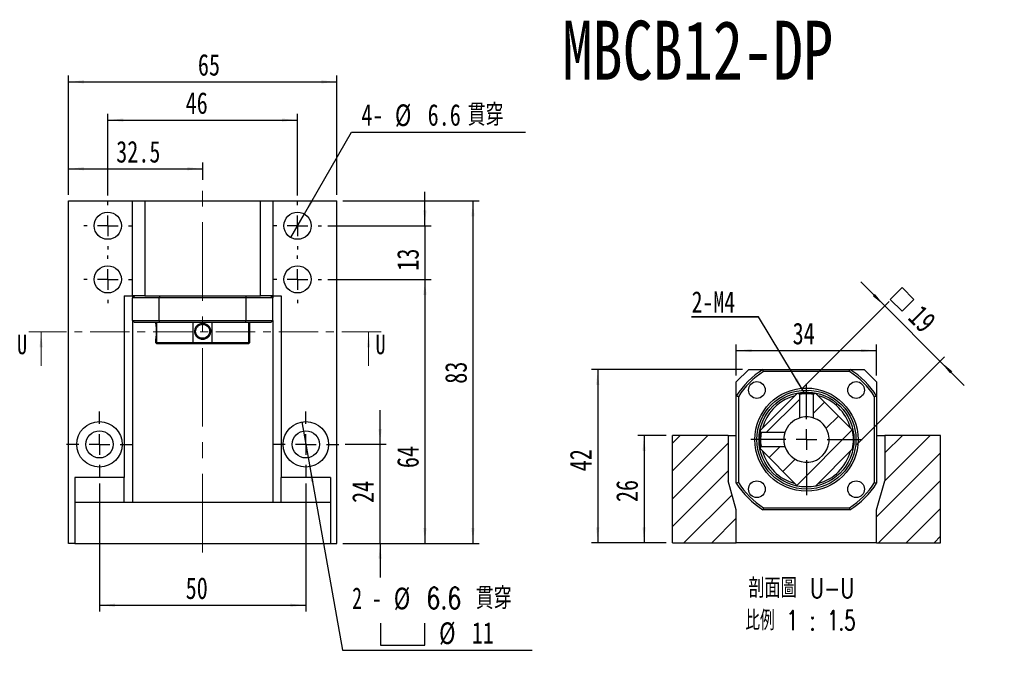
# Model space of a CAD drawing. Header units: millimetres. Extents: x 29 to 286, y 12 to 199.
# Tile 3 of 7: x 29 to 188, y 95 to 199. Entities that reach past the tile are written whole.
import ezdxf

# ---------------------------------------------------------------- set-up
doc = ezdxf.new("R2010")
doc.units = ezdxf.units.MM
doc.linetypes.add('CENTER', pattern=[10.16, 6.35, -1.27, 1.27, -1.27])
doc.linetypes.add('CENTERX2', pattern=[20.32, 12.7, -2.54, 2.54, -2.54])
doc.layers.add('FORMAT', color=7, linetype='Continuous')
doc.styles.add('SLDTEXTSTYLE0', font='TXT', dxfattribs={"width": 0.75})
doc.styles.add('SLDTEXTSTYLE2', font='TXT', dxfattribs={"width": 0.75, "bigfont": 'bigfont'})
doc.styles.add('SLDTEXTSTYLE4', font='TXT', dxfattribs={"width": 0.666667})
doc.styles.add('SLDTEXTSTYLE5', font='TXT', dxfattribs={"width": 0.675, "bigfont": 'bigfont'})
doc.dimstyles.new('SLDDIMSTYLE2', dxfattribs={"dimtxt": 3.5, "dimasz": 2.5, "dimexe": 0, "dimexo": 0.0625, "dimgap": 0.875, "dimtad": 1, "dimdec": 1, "dimlfac": 1.5, "dimrnd": 1e-09, "dimzin": 12, "dimdsep": 46, "dimtxsty": 'SLDTEXTSTYLE0', "dimsah": 1, "dimcen": 0.09, "dimadec": 0, "dimazin": 3, "dimtfac": 1, "dimtdec": 1, "dimtmove": 0, "dimatfit": 0, "dimfxl": 0, "dimfrac": 2, "dimtolj": 1, "dimtzin": 12, "dimarcsym": 0})
doc.dimstyles.new('SLDDIMSTYLE3', dxfattribs={"dimtxt": 3.5, "dimasz": 2.5, "dimexe": 0, "dimexo": 0.0625, "dimgap": 0.875, "dimtad": 1, "dimlfac": 1.5, "dimrnd": 1e-09, "dimzin": 12, "dimdsep": 46, "dimtxsty": 'SLDTEXTSTYLE0', "dimsah": 1, "dimcen": 0.09, "dimadec": 0, "dimazin": 3, "dimtfac": 1, "dimtofl": 0, "dimtmove": 0, "dimatfit": 3, "dimfxl": 0, "dimfrac": 2, "dimtolj": 1, "dimtzin": 12, "dimarcsym": 0})
doc.dimstyles.new('SLDDIMSTYLE4', dxfattribs={"dimtxt": 3.5, "dimasz": 2.5, "dimexe": 0, "dimexo": 0.0625, "dimgap": 0.875, "dimtad": 1, "dimlfac": 1.5, "dimrnd": 1e-09, "dimzin": 12, "dimdsep": 46, "dimtxsty": 'SLDTEXTSTYLE0', "dimsah": 1, "dimcen": 0.09, "dimadec": 0, "dimazin": 3, "dimtfac": 1, "dimtmove": 0, "dimatfit": 0, "dimfxl": 0, "dimfrac": 2, "dimtolj": 1, "dimtzin": 12, "dimarcsym": 0})
doc.dimstyles.new('SLDDIMSTYLE5', dxfattribs={"dimtxt": 3.5, "dimasz": 2.5, "dimexe": 0, "dimexo": 0.0625, "dimgap": 0.875, "dimtad": 0, "dimtih": 1, "dimtoh": 1, "dimdec": 1, "dimlfac": 1.5, "dimrnd": 1e-09, "dimzin": 12, "dimdsep": 46, "dimtxsty": 'SLDTEXTSTYLE0', "dimblk1": 'NONE', "dimsah": 1, "dimcen": 0, "dimadec": 0, "dimazin": 3, "dimtfac": 1, "dimtdec": 1, "dimtmove": 0, "dimatfit": 3, "dimldrblk": 'NONE', "dimfxl": 0, "dimfrac": 2, "dimtolj": 1, "dimtzin": 12, "dimarcsym": 0})

# ---------------------------------------------------------------- blocks, each defined once
blk = doc.blocks.new('_D')
at = {"layer": 'FORMAT', "color": 7}
for p, q in [((37.14, 170.33), (37.14, 175.53)), ((58.81, 172.72), (58.81, 175.53)), ((37.14, 174.53), (58.81, 174.53))]:
    blk.add_line(p, q, dxfattribs=at)
for points in [[(37.14, 174.53), (39.64, 174.28), (39.64, 174.78)], [(58.81, 174.53), (56.31, 174.78), (56.31, 174.28)]]:
    blk.add_solid(points, dxfattribs=at)
at = {"layer": 'FORMAT', "color": 7, "insert": (44.84, 179.04), "char_height": 3.5, "attachment_point": 1, "style": 'SLDTEXTSTYLE0'}
blk.add_mtext('32.5', dxfattribs=at)
blk = doc.blocks.new('_D_1')
at = {"layer": 'FORMAT', "color": 7}
for p, q in [((37.14, 170.33), (37.14, 189.58)), ((80.47, 170.33), (80.47, 189.58)), ((37.14, 188.58), (80.47, 188.58))]:
    blk.add_line(p, q, dxfattribs=at)
for points in [[(37.14, 188.58), (39.64, 188.33), (39.64, 188.83)], [(80.47, 188.58), (77.97, 188.83), (77.97, 188.33)]]:
    blk.add_solid(points, dxfattribs=at)
at = {"layer": 'FORMAT', "color": 7, "insert": (58.04, 193.09), "char_height": 3.5, "attachment_point": 1, "style": 'SLDTEXTSTYLE0'}
blk.add_mtext('65', dxfattribs=at)
blk = doc.blocks.new('_D_2')
at = {"layer": 'FORMAT', "color": 7}
for p, q in [((87.47, 130), (87.47, 135.5)), ((81.81, 130), (88.47, 130)), ((87.47, 114), (87.47, 130)), ((81.47, 114), (88.47, 114)), ((87.47, 114), (87.47, 108.5))]:
    blk.add_line(p, q, dxfattribs=at)
for points in [[(87.47, 130), (87.72, 132.5), (87.22, 132.5)], [(87.47, 114), (87.22, 111.5), (87.72, 111.5)]]:
    blk.add_solid(points, dxfattribs=at)
at = {"layer": 'FORMAT', "color": 7, "insert": (82.95, 120.53), "char_height": 3.5, "attachment_point": 1, "rotation": 90, "style": 'SLDTEXTSTYLE0'}
blk.add_mtext('24', dxfattribs=at)
blk = doc.blocks.new('_D_3')
at = {"layer": 'FORMAT', "color": 7}
for p, q in [((81.47, 169.33), (103.47, 169.33)), ((102.47, 169.33), (102.47, 114)), ((81.47, 114), (103.47, 114))]:
    blk.add_line(p, q, dxfattribs=at)
for points in [[(102.47, 169.33), (102.22, 166.83), (102.72, 166.83)], [(102.47, 114), (102.72, 116.5), (102.22, 116.5)]]:
    blk.add_solid(points, dxfattribs=at)
at = {"layer": 'FORMAT', "color": 7, "insert": (97.96, 139.79), "char_height": 3.5, "attachment_point": 1, "rotation": 90, "style": 'SLDTEXTSTYLE0'}
blk.add_mtext('83', dxfattribs=at)
blk = doc.blocks.new('SW_SYMBOL_HOLE_SPOT')
at = {"layer": 'FORMAT', "color": 0}
for p, q in [((0, 875), (0, 75)), ((1600, 75), (1600, 875)), ((0, 75), (1600, 75))]:
    blk.add_line(p, q, dxfattribs=at)
blk = doc.blocks.new('_D_4')
at = {"layer": 'FORMAT'}
for p, q in [((74.83, 133.61), (76.11, 126.39)), ((76.11, 126.39), (81.37, 96.72)), ((81.37, 96.72), (112.05, 96.72))]:
    blk.add_line(p, q, dxfattribs=at)
blk.add_solid([(76.11, 126.39), (76.3, 123.88), (76.8, 123.97)], dxfattribs=at)
at = {"layer": 'FORMAT', "xscale": 0.004470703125, "yscale": 0.004470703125, "zscale": 0.004470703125}
blk.add_blockref('SW_SYMBOL_HOLE_SPOT', (87.55, 97.2), dxfattribs=at)
at = {"layer": 'FORMAT', "char_height": 3.5, "attachment_point": 1}
for s, insert, style in [('2 -', (82.96, 106.89), 'SLDTEXTSTYLE4'), ('%%c', (89.68, 106.84), 'SLDTEXTSTYLE0'), ('6.6 \\M+18AD1\\M+190FA', (94.96, 106.89), 'SLDTEXTSTYLE2'), ('%%c', (97, 101.23), 'SLDTEXTSTYLE0'), ('11', (102.28, 101.28), 'SLDTEXTSTYLE0')]:
    blk.add_mtext(s, dxfattribs=dict(at, insert=insert, style=style))
blk = doc.blocks.new('_NONE')
blk = doc.blocks.new('_D_5')
at = {"layer": 'FORMAT', "color": 7}
for p, q in [((43.47, 170.2), (43.47, 183.4)), ((74.14, 170.2), (74.14, 183.4)), ((43.47, 182.4), (74.14, 182.4))]:
    blk.add_line(p, q, dxfattribs=at)
for points in [[(43.47, 182.4), (45.97, 182.15), (45.97, 182.65)], [(74.14, 182.4), (71.64, 182.65), (71.64, 182.15)]]:
    blk.add_solid(points, dxfattribs=at)
at = {"layer": 'FORMAT', "color": 7, "insert": (56.06, 186.91), "char_height": 3.5, "attachment_point": 1, "style": 'SLDTEXTSTYLE0'}
blk.add_mtext('46', dxfattribs=at)
blk = doc.blocks.new('_D_6')
at = {"layer": 'FORMAT', "color": 7}
for p, q in [((94.71, 165.33), (94.71, 170.83)), ((79.01, 165.33), (95.71, 165.33)), ((94.71, 165.33), (94.71, 156.66)), ((79.01, 156.66), (95.71, 156.66)), ((94.71, 156.66), (94.71, 151.16))]:
    blk.add_line(p, q, dxfattribs=at)
for points in [[(94.71, 165.33), (94.96, 167.83), (94.46, 167.83)], [(94.71, 156.66), (94.46, 154.16), (94.96, 154.16)]]:
    blk.add_solid(points, dxfattribs=at)
at = {"layer": 'FORMAT', "color": 7, "insert": (90.2, 158.06), "char_height": 3.5, "attachment_point": 1, "rotation": 90, "style": 'SLDTEXTSTYLE0'}
blk.add_mtext('13', dxfattribs=at)
blk = doc.blocks.new('_D_7')
at = {"layer": 'FORMAT', "color": 7}
for p, q in [((79.01, 156.66), (95.71, 156.66)), ((94.71, 156.66), (94.71, 114)), ((81.47, 114), (95.71, 114))]:
    blk.add_line(p, q, dxfattribs=at)
for points in [[(94.71, 156.66), (94.46, 154.16), (94.96, 154.16)], [(94.71, 114), (94.96, 116.5), (94.46, 116.5)]]:
    blk.add_solid(points, dxfattribs=at)
at = {"layer": 'FORMAT', "color": 7, "insert": (90.2, 126.16), "char_height": 3.5, "attachment_point": 1, "rotation": 90, "style": 'SLDTEXTSTYLE0'}
blk.add_mtext('64', dxfattribs=at)
blk = doc.blocks.new('_D_8')
at = {"layer": 'FORMAT', "color": 7}
for p, q in [((42.14, 123.66), (42.14, 103)), ((75.47, 123.66), (75.47, 103)), ((42.14, 104), (75.47, 104))]:
    blk.add_line(p, q, dxfattribs=at)
for points in [[(42.14, 104), (44.64, 103.75), (44.64, 104.25)], [(75.47, 104), (72.97, 104.25), (72.97, 103.75)]]:
    blk.add_solid(points, dxfattribs=at)
at = {"layer": 'FORMAT', "color": 7, "insert": (56.06, 108.51), "char_height": 3.5, "attachment_point": 1, "style": 'SLDTEXTSTYLE0'}
blk.add_mtext('50', dxfattribs=at)
blk = doc.blocks.new('_D_9')
at = {"layer": 'FORMAT'}
for p, q in [((75.24, 167.24), (82.86, 180.43)), ((82.86, 180.43), (110.95, 180.43)), ((73.04, 163.43), (75.24, 167.24))]:
    blk.add_line(p, q, dxfattribs=at)
blk.add_solid([(75.24, 167.24), (76.71, 169.28), (76.27, 169.53)], dxfattribs=at)
at = {"layer": 'FORMAT', "char_height": 3.5, "attachment_point": 1}
for s, insert, style in [('4-', (84.44, 184.99), 'SLDTEXTSTYLE0'), ('%%c', (89.87, 184.94), 'SLDTEXTSTYLE0'), ('6.6', (95.15, 184.99), 'SLDTEXTSTYLE0'), ('\\M+18AD1\\M+190FA', (101.62, 184.99), 'SLDTEXTSTYLE2')]:
    blk.add_mtext(s, dxfattribs=dict(at, insert=insert, style=style))
blk = doc.blocks.new('SW_CENTERMARKSYMBOL_2')
at = {"layer": 'FORMAT', "color": 0}
for p, q in [((0, 3.33), (0, 5.33)), ((0, 0), (0, 1.67)), ((-3.33, 0), (-5.33, 0)), ((0, 0), (-1.67, 0)), ((0, 0), (0, -1.67)), ((0, 0), (1.67, 0)), ((3.33, 0), (5.33, 0)), ((0, -3.33), (0, -5.33))]:
    blk.add_line(p, q, dxfattribs=at)
blk = doc.blocks.new('SW_CENTERMARKSYMBOL_3')
at = {"layer": 'FORMAT', "color": 0}
for p, q in [((0, 3.33), (0, 3.87)), ((0, 0), (0, 1.67)), ((-3.33, 0), (-3.87, 0)), ((0, 0), (-1.67, 0)), ((0, 0), (0, -1.67)), ((0, 0), (1.67, 0)), ((3.33, 0), (3.87, 0)), ((0, -3.33), (0, -3.87))]:
    blk.add_line(p, q, dxfattribs=at)
blk = doc.blocks.new('SW_CENTERMARKSYMBOL_4')
at = {"layer": 'FORMAT', "color": 0}
for p, q in [((0, 3.33), (0, 3.87)), ((0, 0), (0, 1.67)), ((-3.33, 0), (-3.87, 0)), ((0, 0), (-1.67, 0)), ((0, 0), (0, -1.67)), ((0, 0), (1.67, 0)), ((3.33, 0), (3.87, 0)), ((0, -3.33), (0, -3.87))]:
    blk.add_line(p, q, dxfattribs=at)
blk = doc.blocks.new('SW_CENTERMARKSYMBOL_5')
at = {"layer": 'FORMAT', "color": 0}
for p, q in [((0, 3.33), (0, 3.87)), ((0, 0), (0, 1.67)), ((-3.33, 0), (-3.87, 0)), ((0, 0), (-1.67, 0)), ((0, 0), (0, -1.67)), ((0, 0), (1.67, 0)), ((3.33, 0), (3.87, 0)), ((0, -3.33), (0, -3.87))]:
    blk.add_line(p, q, dxfattribs=at)
blk = doc.blocks.new('SW_CENTERMARKSYMBOL_6')
at = {"layer": 'FORMAT', "color": 0}
for p, q in [((0, 3.33), (0, 3.87)), ((0, 0), (0, 1.67)), ((-3.33, 0), (-3.87, 0)), ((0, 0), (-1.67, 0)), ((0, 0), (0, -1.67)), ((0, 0), (1.67, 0)), ((3.33, 0), (3.87, 0)), ((0, -3.33), (0, -3.87))]:
    blk.add_line(p, q, dxfattribs=at)
blk = doc.blocks.new('SW_CENTERMARKSYMBOL_7')
at = {"layer": 'FORMAT', "color": 0}
for p, q in [((0, 3.33), (0, 5.33)), ((0, 0), (0, 1.67)), ((-3.33, 0), (-5.33, 0)), ((0, 0), (-1.67, 0)), ((0, 0), (0, -1.67)), ((0, 0), (1.67, 0)), ((3.33, 0), (5.33, 0)), ((0, -3.33), (0, -5.33))]:
    blk.add_line(p, q, dxfattribs=at)
blk = doc.blocks.new('_D_10')
at = {"layer": 'FORMAT', "color": 7}
for p, q in [((133.68, 131.43), (129.11, 131.43)), ((130.11, 131.43), (130.11, 114.1)), ((133.68, 114.1), (129.11, 114.1))]:
    blk.add_line(p, q, dxfattribs=at)
for points in [[(130.11, 131.43), (129.86, 128.93), (130.36, 128.93)], [(130.11, 114.1), (130.36, 116.6), (129.86, 116.6)]]:
    blk.add_solid(points, dxfattribs=at)
at = {"layer": 'FORMAT', "color": 7, "insert": (125.6, 120.67), "char_height": 3.5, "attachment_point": 1, "rotation": 90, "style": 'SLDTEXTSTYLE0'}
blk.add_mtext('26', dxfattribs=at)
blk = doc.blocks.new('SW_SYMBOL_MOD_BOX')
at = {"layer": 'FORMAT', "color": 0}
for p, q in [((200, 200), (200, 800)), ((200, 800), (800, 800)), ((800, 800), (800, 200)), ((200, 200), (800, 200))]:
    blk.add_line(p, q, dxfattribs=at)
blk = doc.blocks.new('_D_11')
at = {"layer": 'FORMAT', "color": 7}
for p, q in [((168.99, 152.37), (165.1, 156.26)), ((155.54, 138.92), (169.7, 153.08)), ((168.99, 152.37), (177.95, 143.41)), ((164.5, 129.96), (178.66, 144.12)), ((177.95, 143.41), (181.84, 139.52))]:
    blk.add_line(p, q, dxfattribs=at)
for points in [[(168.99, 152.37), (167.4, 154.31), (167.05, 153.96)], [(177.95, 143.41), (179.54, 141.47), (179.89, 141.82)]]:
    blk.add_solid(points, dxfattribs=at)
at = {"layer": 'FORMAT', "color": 7, "xscale": 0.004470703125, "yscale": 0.004470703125, "zscale": 0.004470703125, "rotation": 315.0000000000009}
blk.add_blockref('SW_SYMBOL_MOD_BOX', (168.62, 153.43), dxfattribs=at)
at = {"layer": 'FORMAT', "color": 7, "insert": (175.04, 152.78), "char_height": 3.5, "attachment_point": 1, "rotation": 315, "style": 'SLDTEXTSTYLE0'}
blk.add_mtext('19', dxfattribs=at)
blk = doc.blocks.new('_D_12')
at = {"layer": 'FORMAT', "color": 7}
for p, q in [((146.01, 142.1), (121.63, 142.1)), ((122.63, 142.1), (122.63, 114.1)), ((133.68, 114.1), (121.63, 114.1))]:
    blk.add_line(p, q, dxfattribs=at)
for points in [[(122.63, 142.1), (122.38, 139.6), (122.88, 139.6)], [(122.63, 114.1), (122.88, 116.6), (122.38, 116.6)]]:
    blk.add_solid(points, dxfattribs=at)
at = {"layer": 'FORMAT', "color": 7, "insert": (118.12, 125.65), "char_height": 3.5, "attachment_point": 1, "rotation": 90, "style": 'SLDTEXTSTYLE0'}
blk.add_mtext('42', dxfattribs=at)
blk = doc.blocks.new('_D_13')
at = {"layer": 'FORMAT', "color": 7}
for p, q in [((145.01, 141.1), (145.01, 146.15)), ((145.01, 145.15), (167.68, 145.15)), ((167.68, 141.1), (167.68, 146.15))]:
    blk.add_line(p, q, dxfattribs=at)
for points in [[(145.01, 145.15), (147.51, 144.9), (147.51, 145.4)], [(167.68, 145.15), (165.18, 145.4), (165.18, 144.9)]]:
    blk.add_solid(points, dxfattribs=at)
at = {"layer": 'FORMAT', "color": 7, "insert": (154.11, 149.66), "char_height": 3.5, "attachment_point": 1, "style": 'SLDTEXTSTYLE0'}
blk.add_mtext('34', dxfattribs=at)
blk = doc.blocks.new('SW_NOTE_2')
at = {"layer": 'FORMAT', "color": 0, "char_height": 3.175, "attachment_point": 2}
for s, insert, style in [('\\M+19655\\M+196CA\\M+19AA4 U-U', (10.32, 4.09), 'SLDTEXTSTYLE2'), ('\\M+194E4\\M+197E1 1 : 1.5', (10.2, -1.14), 'SLDTEXTSTYLE5')]:
    blk.add_mtext(s, dxfattribs=dict(at, insert=insert, style=style))
blk = doc.blocks.new('SW_NOTE_3')
at = {"layer": 'FORMAT', "color": 0}
for p, q in [((0, 0.31), (10.79, 0.31)), ((10.79, 0.31), (0, 0.31)), ((0, 0.31), (10.79, 0.31)), ((10.79, 0.31), (0, 0.31)), ((0, 0.31), (10.79, 0.31)), ((10.79, 0.31), (0, 0.31))]:
    blk.add_line(p, q, dxfattribs=at)
at = {"layer": 'FORMAT', "color": 0, "insert": (0, 4.43), "char_height": 3.44, "attachment_point": 1, "style": 'SLDTEXTSTYLE0'}
blk.add_mtext('2-M4', dxfattribs=at)
blk = doc.blocks.new('SW_CENTERMARKSYMBOL_8')
at = {"layer": 'FORMAT', "color": 0}
for p, q in [((0, 3.33), (0, 9)), ((0, 0), (0, 1.67)), ((-3.33, 0), (-9, 0)), ((0, 0), (-1.67, 0)), ((0, 0), (0, -1.67)), ((0, 0), (1.67, 0)), ((3.33, 0), (9, 0)), ((0, -3.33), (0, -9))]:
    blk.add_line(p, q, dxfattribs=at)

msp = doc.modelspace()

# ---------------------------------------------------------------- hatches: boundary and pattern name
at = {"layer": 'FORMAT', "linetype": 'Continuous', "lineweight": 18}
h = msp.add_hatch(dxfattribs=at)
h.set_pattern_fill('ANSI31', color=256, style=0)
edge = h.paths.add_edge_path(flags=0)
edge.add_arc((156.3449, 130.7633), 7.6, 189.877729, 191.44269)
edge.add_line((148.8959, 129.2555), (154.8371, 123.3143))
edge.add_arc((156.3449, 130.7633), 7.6, 258.55731, 281.44269)
edge.add_line((157.8526, 123.3143), (163.7938, 129.2555))
edge.add_arc((156.3449, 130.7633), 7.6, 348.55731, 371.44269)
edge.add_line((163.7938, 132.271), (157.8526, 138.2122))
edge.add_arc((156.3449, 130.7633), 7.6, 78.55731, 80.123495)
edge.add_spline(control_points=[(157.6485, 138.2506), (157.6339, 138.2362), (157.6193, 138.2217), (157.6048, 138.2072), (157.5903, 138.1927), (157.5758, 138.1782), (157.5613, 138.1637), (157.5329, 138.1354), (157.5045, 138.1071), (157.4761, 138.0787)], knot_values=[0, 0, 0, 0, 0.00009231, 0.00009231, 0.00009231, 0.00018461, 0.00018461, 0.00018461, 0.00036505, 0.00036505, 0.00036505, 0.00036505], weights=[1, 1, 1, 1, 1, 1, 1, 1, 1, 1], degree=3, periodic=0)
edge.add_line((157.4761, 138.0787), (157.4762, 134.251))
edge.add_arc((156.3449, 130.7633), 3.6667, -162.028209, 72.028209, ccw=False)
edge.add_line((152.8571, 129.6319), (149.0293, 129.6319))
edge.add_spline(control_points=[(149.0293, 129.6319), (149.0149, 129.6175), (149.0004, 129.603), (148.9859, 129.5885), (148.9714, 129.574), (148.9569, 129.5594), (148.9424, 129.5449), (148.9141, 129.5166), (148.8858, 129.4882), (148.8575, 129.4598)], knot_values=[0, 0, 0, 0, 0.00009231, 0.00009231, 0.00009231, 0.00018461, 0.00018461, 0.00018461, 0.00036505, 0.00036505, 0.00036505, 0.00036505], weights=[1, 1, 1, 1, 1, 1, 1, 1, 1, 1], degree=3, periodic=0)
h = msp.add_hatch(dxfattribs=at)
h.set_pattern_fill('ANSI31', color=256, style=0)
edge = h.paths.add_edge_path(flags=0)
edge.add_arc((156.3449, 130.7633), 7.6, 168.55731, 170.123382)
edge.add_spline(control_points=[(148.8575, 132.0669), (148.872, 132.0523), (148.8864, 132.0378), (148.9009, 132.0233), (148.9154, 132.0087), (148.9299, 131.9942), (148.9444, 131.9797), (148.9728, 131.9513), (149.0011, 131.923), (149.0294, 131.8946)], knot_values=[0, 0, 0, 0, 0.00009231, 0.00009231, 0.00009231, 0.00018461, 0.00018461, 0.00018461, 0.00036505, 0.00036505, 0.00036505, 0.00036505], weights=[1, 1, 1, 1, 1, 1, 1, 1, 1, 1], degree=3, periodic=0)
edge.add_line((149.0294, 131.8946), (152.8571, 131.8946))
edge.add_arc((156.3449, 130.7633), 3.6667, 107.971791, 162.028209, ccw=False)
edge.add_line((155.2135, 134.251), (155.2135, 138.0788))
edge.add_spline(control_points=[(155.2135, 138.0788), (155.1991, 138.0932), (155.1846, 138.1077), (155.1701, 138.1222), (155.1555, 138.1367), (155.141, 138.1512), (155.1265, 138.1657), (155.0981, 138.194), (155.0698, 138.2224), (155.0414, 138.2507)], knot_values=[0, 0, 0, 0, 0.00009231, 0.00009231, 0.00009231, 0.00018461, 0.00018461, 0.00018461, 0.00036505, 0.00036505, 0.00036505, 0.00036505], weights=[1, 1, 1, 1, 1, 1, 1, 1, 1, 1], degree=3, periodic=0)
edge.add_arc((156.3449, 130.7633), 7.6, 99.875503, 101.44269)
edge.add_line((154.8371, 138.2122), (148.8959, 132.271))
h = msp.add_hatch(dxfattribs=at)
h.set_pattern_fill('ANSI31', color=256, style=0)
h.paths.add_polyline_path([(143.6782, 124.0966), (143.6782, 131.4299), (134.6782, 131.4299), (134.6782, 114.0966), (145.0115, 114.0966), (145.0115, 119.4299)], flags=0)
h = msp.add_hatch(dxfattribs=at)
h.set_pattern_fill('ANSI31', color=256, style=0)
h.paths.add_polyline_path([(167.6782, 119.4299), (167.6782, 114.0966), (178.0115, 114.0966), (178.0115, 131.4299), (169.0115, 131.4299), (169.0115, 124.0966)], flags=0)

# ---------------------------------------------------------------- linework, layer by layer
at = {"color": 7, "linetype": 'Continuous', "lineweight": 25}
for p, q in [((37.1402, 113.997), (37.1402, 169.3303)), ((37.1402, 169.3303), (47.4735, 169.3303)), ((47.4735, 153.997), (47.4735, 169.3303)), ((47.4735, 169.3303), (49.4735, 169.3303)), ((49.4735, 169.3303), (49.4735, 153.997)), ((49.4735, 169.3303), (68.1402, 169.3303)), ((68.1402, 153.997), (68.1402, 169.3303)), ((68.1402, 169.3303), (70.1402, 169.3303)), ((70.1402, 169.3303), (70.1402, 153.997)), ((70.1402, 169.3303), (80.4735, 169.3303)), ((80.4735, 113.997), (80.4735, 169.3303)), ((46.1402, 153.997), (46.1402, 124.6636)), ((46.1402, 153.997), (47.4735, 153.997)), ((49.4735, 153.997), (47.4735, 153.997)), ((47.4735, 153.997), (47.4735, 153.6636)), ((51.7831, 153.6636), (47.4735, 153.6636)), ((47.4735, 149.997), (47.4735, 153.6636)), ((49.4735, 153.997), (68.1402, 153.997)), ((65.8306, 153.6636), (51.7831, 153.6636)), ((51.7831, 149.997), (51.7831, 153.6636)), ((70.1402, 153.6636), (65.8306, 153.6636)), ((65.8306, 149.997), (65.8306, 153.6636)), ((70.1402, 153.997), (68.1402, 153.997)), ((70.1402, 153.997), (71.4735, 153.997)), ((70.1402, 153.997), (70.1402, 153.6636)), ((70.1402, 149.997), (70.1402, 153.6636)), ((71.4735, 153.997), (71.4735, 124.6636)), ((47.4735, 149.997), (51.7831, 149.997)), ((47.4735, 149.997), (47.4735, 120.6636)), ((51.8787, 149.6636), (47.8069, 149.6636)), ((51.2069, 149.6636), (51.2069, 149.539)), ((51.3579, 149.6636), (51.3579, 146.4636)), ((51.7831, 149.997), (65.8306, 149.997)), ((65.7351, 149.6636), (51.8787, 149.6636)), ((57.2991, 146.4636), (57.2991, 149.6636)), ((60.3146, 149.6636), (60.3146, 146.4636)), ((69.8069, 149.6636), (65.7351, 149.6636)), ((65.8306, 149.997), (70.1402, 149.997)), ((66.2558, 146.4636), (66.2558, 149.6636)), ((66.4069, 146.4636), (66.4069, 149.6636)), ((70.1402, 149.997), (70.1402, 120.6636)), ((51.2069, 146.9885), (51.2069, 146.4636)), ((51.2069, 146.4636), (51.4069, 146.2636)), ((51.2069, 146.4636), (51.3579, 146.4636)), ((51.3579, 146.4636), (57.2991, 146.4636)), ((57.2991, 146.4636), (60.3146, 146.4636)), ((60.3146, 146.4636), (66.2558, 146.4636)), ((66.2069, 146.2636), (66.4069, 146.4636)), ((66.2558, 146.4636), (66.4069, 146.4636)), ((51.5423, 146.2636), (51.4069, 146.2636)), ((57.3976, 146.2636), (51.5423, 146.2636)), ((60.2162, 146.2636), (57.3976, 146.2636)), ((66.0714, 146.2636), (60.2162, 146.2636)), ((66.2069, 146.2636), (66.0714, 146.2636)), ((147.0115, 142.0966), (145.0115, 140.0966)), ((147.0115, 142.0966), (149.3211, 142.0966)), ((149.3211, 142.0966), (163.3686, 142.0966)), ((163.2731, 141.7633), (149.4167, 141.7633)), ((163.3686, 142.0966), (165.6782, 142.0966)), ((167.6782, 140.0966), (165.6782, 142.0966)), ((145.0115, 137.787), (145.0115, 140.0966)), ((167.6782, 140.0966), (167.6782, 137.787)), ((145.0115, 123.7395), (145.0115, 137.787)), ((145.3449, 137.6915), (145.3449, 123.8351)), ((154.8371, 138.2122), (148.8959, 132.271)), ((155.2135, 138.0788), (155.2135, 134.251)), ((157.4762, 134.251), (157.4762, 138.0788)), ((157.631, 138.2537), (157.6483, 138.2507)), ((163.7938, 132.271), (157.8526, 138.2122)), ((167.3449, 123.8351), (167.3449, 137.6915)), ((167.6782, 137.787), (167.6782, 123.7395)), ((148.8545, 132.0494), (148.8575, 132.0668)), ((134.6782, 114.0966), (134.6782, 131.4299)), ((143.6782, 131.4299), (134.6782, 131.4299)), ((143.6782, 131.4299), (143.6782, 124.0966)), ((143.6782, 131.4299), (145.0115, 131.4299)), ((152.8571, 131.8946), (149.0293, 131.8946)), ((167.6782, 131.4299), (169.0115, 131.4299)), ((169.0115, 131.4299), (169.0115, 124.0966)), ((178.0115, 131.4299), (169.0115, 131.4299)), ((178.0115, 114.0966), (178.0115, 131.4299)), ((148.8959, 129.2555), (154.8371, 123.3143)), ((149.0293, 129.6319), (152.8571, 129.6319)), ((157.8526, 123.3143), (163.7938, 129.2555)), ((46.1402, 124.6636), (38.1402, 124.6636)), ((38.1402, 124.6636), (38.1402, 120.6636)), ((46.1402, 120.6636), (46.1402, 124.6636)), ((79.4735, 124.6636), (71.4735, 124.6636)), ((71.4735, 120.6636), (71.4735, 124.6636)), ((79.4735, 124.6636), (79.4735, 120.6636)), ((145.0115, 119.4299), (143.6782, 124.0966)), ((167.6782, 119.4299), (169.0115, 124.0966)), ((38.1402, 120.6636), (79.4735, 120.6636)), ((38.1402, 120.6636), (38.1402, 113.997)), ((79.4735, 120.6636), (79.4735, 113.997)), ((145.0115, 114.0966), (145.0115, 119.4299)), ((163.3686, 119.4299), (149.3211, 119.4299)), ((149.4167, 119.7633), (163.2731, 119.7633)), ((167.6782, 114.0966), (167.6782, 119.4299)), ((38.1402, 113.997), (37.1402, 113.997)), ((38.1402, 113.997), (79.4735, 113.997)), ((79.4735, 113.997), (80.4735, 113.997)), ((134.6782, 114.0966), (145.0115, 114.0966)), ((167.6782, 114.0966), (145.0115, 114.0966)), ((167.6782, 114.0966), (178.0115, 114.0966))]:
    msp.add_line(p, q, dxfattribs=at)
at = {"color": 7, "linetype": 'CENTER', "lineweight": 18}
msp.add_line((87.6158, 148.1965), (30.7087, 148.1965), dxfattribs=at)
at = {"color": 7, "linetype": 'Continuous', "lineweight": 18}
for p, q in [((32.7087, 142.6965), (32.7087, 148.1965)), ((85.6158, 142.6965), (85.6158, 148.1965))]:
    msp.add_line(p, q, dxfattribs=at)
at = {"color": 7, "linetype": 'Continuous', "lineweight": 25, "flags": 128}
for points in [[(155.2136, 138.0787), (155.1701, 138.1222), (155.1265, 138.1657), (155.084, 138.2082), (155.0414, 138.2507)], [(157.4632, 138.0819), (157.4125, 138.0921), (157.3104, 138.1094), (157.1467, 138.1336), (156.9406, 138.1577), (156.7284, 138.1749), (156.5266, 138.1852), (156.3461, 138.1886), (156.1648, 138.1852), (155.9623, 138.1749), (155.7496, 138.1577), (155.5432, 138.1336), (155.3795, 138.1094), (155.2775, 138.0921), (155.2258, 138.0818), (155.2115, 138.0783), (155.2115, 138.0783)], [(157.6484, 138.2507), (157.6048, 138.2072), (157.5613, 138.1637), (157.5187, 138.1212), (157.4761, 138.0787)], [(148.8575, 132.0668), (148.9009, 132.0233), (148.9444, 131.9797), (148.9869, 131.9371), (149.0294, 131.8946)], [(149.5709, 133.5723), (149.3858, 133.0762), (149.2525, 132.6276)], [(152.8576, 131.8963), (152.8577, 131.8966), (152.8561, 131.8916), (152.8523, 131.8796), (152.838, 131.834), (152.8279, 131.8002), (152.8164, 131.7605), (152.7897, 131.6608), (152.7752, 131.601), (152.7603, 131.535), (152.7312, 131.3846), (152.7178, 131.3009), (152.7062, 131.2155), (152.688, 131.0319), (152.6822, 130.9346), (152.6791, 130.8432), (152.6798, 130.656), (152.6838, 130.5615), (152.6896, 130.4739), (152.7073, 130.3024), (152.7187, 130.2196), (152.7313, 130.1414), (152.7595, 129.9955), (152.7744, 129.929), (152.7892, 129.8681), (152.8172, 129.7634), (152.8295, 129.7209), (152.8396, 129.6875), (152.8537, 129.6426), (152.857, 129.6321), (152.8571, 129.632)], [(149.0294, 129.632), (148.9859, 129.5885), (148.9424, 129.5449), (148.9, 129.5024), (148.8575, 129.4598)], [(149.0263, 129.6448), (149.0264, 129.6443), (149.0294, 129.6319)]]:
    msp.add_lwpolyline(points, dxfattribs=at)
at = {"color": 7, "linetype": 'Continuous', "lineweight": 25}
for centre, radius in [((43.4735, 165.3303), 2.2), ((74.1402, 165.3303), 2.2), ((43.4735, 156.6636), 2.2), ((74.1402, 156.6636), 2.2), ((148.331, 138.7772), 1.35), ((164.3587, 138.7772), 1.35), ((156.3449, 130.7633), 8.3333), ((156.3449, 130.7633), 8), ((156.3449, 130.7633), 7.6667), ((42.1402, 129.997), 3.6667), ((75.4735, 129.997), 3.6667), ((42.1402, 129.997), 2.2), ((75.4735, 129.997), 2.2), ((148.331, 122.7494), 1.35), ((164.3587, 122.7494), 1.35)]:
    msp.add_circle(centre, radius, dxfattribs=at)
for centre, radius, start, end in [((156.3449, 130.7633), 13.3333, 121.788331, 148.211669), ((156.3449, 130.7633), 13, 122.204228, 147.795772), ((156.3449, 130.7633), 13, 32.204228, 57.795772), ((156.3449, 130.7633), 13.3333, 31.788331, 58.211669), ((156.3449, 130.7633), 7.3333, 104.727359, 157.477326), ((156.3449, 130.7633), 7.6, 99.877636, 101.44269), ((156.3449, 130.7636), 7.5996, 80.291664, 99.732762), ((156.3449, 130.7633), 7.6, 78.55731, 80.123495), ((156.3449, 130.7633), 7.3333, 14.727359, 75.272641), ((156.3449, 130.7633), 3.6667, 107.971791, 162.028209), ((156.3449, 130.7633), 3.6667, 197.971791, 72.028209), ((156.3449, 130.7633), 3.6667, 72.047483, 107.970079), ((156.3445, 130.7633), 7.5996, 170.292751, 189.73178), ((156.3449, 130.7633), 7.6, 168.55731, 170.123382), ((156.3449, 130.7633), 7.6, 348.55731, 11.44269), ((154.8867, 130.762), 5.9664, 169.182488, 190.426864), ((156.3449, 130.7633), 7.6, 189.877729, 191.44269), ((156.3449, 130.7633), 7.3333, 194.727359, 255.272641), ((156.3449, 130.7633), 7.3333, 284.727359, 345.272641), ((156.3449, 130.7633), 13.3333, 211.788331, 238.211669), ((156.3449, 130.7633), 13, 212.204228, 237.795772), ((156.3449, 130.7633), 7.6, 258.55731, 281.44269), ((156.3449, 130.7633), 13, 302.204228, 327.795772), ((156.3449, 130.7633), 13.3333, 301.788331, 328.211669)]:
    msp.add_arc(centre, radius, start, end, dxfattribs=at)
for points in [[(47.8069, 153.997), (47.6958, 153.8859), (47.5847, 153.7748), (47.4735, 153.6636)], [(51.8787, 153.997), (51.8466, 153.8859), (51.8148, 153.7748), (51.7831, 153.6636)], [(65.7351, 153.997), (65.7671, 153.8859), (65.799, 153.7748), (65.8306, 153.6636)], [(69.8069, 153.997), (69.918, 153.8859), (70.0291, 153.7748), (70.1402, 153.6636)], [(47.8069, 149.6636), (47.6958, 149.7747), (47.5847, 149.8858), (47.4735, 149.997)], [(51.8787, 149.6636), (51.8466, 149.7747), (51.8148, 149.8858), (51.7831, 149.997)], [(65.7351, 149.6636), (65.7671, 149.7747), (65.799, 149.8858), (65.8306, 149.997)], [(70.1402, 149.997), (70.0291, 149.8858), (69.918, 149.7747), (69.8069, 149.6636)], [(51.3579, 146.4636), (51.4193, 146.3969), (51.4808, 146.3303), (51.5423, 146.2636)], [(57.2991, 146.4636), (57.3321, 146.3969), (57.3649, 146.3303), (57.3976, 146.2636)], [(60.3146, 146.4636), (60.2817, 146.3969), (60.2489, 146.3303), (60.2162, 146.2636)], [(66.2558, 146.4636), (66.1944, 146.3969), (66.133, 146.3303), (66.0714, 146.2636)], [(149.4167, 141.7633), (149.3846, 141.8744), (149.3527, 141.9855), (149.3211, 142.0966)], [(163.2731, 141.7633), (163.3051, 141.8744), (163.337, 141.9855), (163.3686, 142.0966)], [(145.3449, 137.6915), (145.2338, 137.7235), (145.1227, 137.7554), (145.0115, 137.787)], [(167.6782, 137.787), (167.5671, 137.7554), (167.4559, 137.7235), (167.3449, 137.6915)], [(145.3449, 123.8351), (145.2338, 123.803), (145.1227, 123.7712), (145.0115, 123.7395)], [(167.3449, 123.8351), (167.4559, 123.803), (167.5671, 123.7712), (167.6782, 123.7395)], [(149.4167, 119.7633), (149.3846, 119.6522), (149.3527, 119.5411), (149.3211, 119.4299)], [(163.2731, 119.7633), (163.3051, 119.6522), (163.337, 119.5411), (163.3686, 119.4299)]]:
    msp.add_open_spline(points, degree=3, dxfattribs=at)
for points, knots in [([(51.2069, 149.539), (51.2104, 149.5217), (51.2176, 149.4873), (51.263, 149.1856), (51.3007, 148.8394), (51.3172, 148.5161), (51.3212, 148.2658), (51.3169, 148.0132), (51.2997, 147.6925), (51.2633, 147.3397), (51.2174, 147.04), (51.2104, 147.0057), (51.2069, 146.9885)], [0, 0, 0, 0, 0.12617436, 0.25179296, 0.37634881, 0.43715935, 0.50031354, 0.56168888, 0.62419257, 0.74823488, 0.87398198, 1, 1, 1, 1]), ([(58.8069, 146.9882), (58.6351, 146.9883), (58.2923, 147.0475), (57.9088, 147.3097), (57.6603, 147.6158), (57.528, 147.9285), (57.4909, 148.2342), (57.5182, 148.5141), (57.5949, 148.7548), (57.7152, 148.9778), (57.9332, 149.2359), (58.2933, 149.48), (58.8076, 149.5685), (59.3224, 149.4801), (59.7052, 149.2173), (59.9536, 148.9108), (60.0859, 148.5981), (60.1229, 148.2923), (60.0954, 148.0124), (60.0184, 147.7716), (59.8978, 147.5485), (59.6797, 147.2908), (59.3205, 147.0467), (58.9783, 146.9881), (58.8069, 146.9882)], [0, 0, 0, 0, 0.06302637, 0.1257751, 0.16799929, 0.20838011, 0.25006499, 0.28072307, 0.31194474, 0.34314712, 0.37421618, 0.43702909, 0.50016045, 0.56306147, 0.62580913, 0.66809106, 0.70848525, 0.75013546, 0.78081705, 0.81206657, 0.84327613, 0.87436989, 0.93709818, 1, 1, 1, 1]), ([(58.8069, 147.1303), (58.8895, 147.1303), (59.0712, 147.1502), (59.3521, 147.2527), (59.6208, 147.4497), (59.8179, 147.7184), (59.9203, 147.9997), (59.9544, 148.3098), (59.8894, 148.6891), (59.6629, 149.0468), (59.3532, 149.2739), (59.0722, 149.3767), (58.7608, 149.4113), (58.3804, 149.3459), (58.0223, 149.1183), (57.7956, 148.8082), (57.6933, 148.5269), (57.6594, 148.217), (57.7244, 147.8379), (57.9363, 147.5037), (58.1987, 147.2965), (58.4127, 147.1932), (58.616, 147.1408), (58.7463, 147.1303), (58.8069, 147.1303)], [0, 0, 0, 0, 0.03484118, 0.07651579, 0.12504644, 0.17388837, 0.21560306, 0.25021106, 0.30466012, 0.37490721, 0.42348266, 0.46516478, 0.49997572, 0.55482116, 0.62488782, 0.67367422, 0.71535908, 0.74996322, 0.80437007, 0.87461539, 0.91177621, 0.94505305, 0.97445545, 1, 1, 1, 1])]:
    msp.add_open_spline(points, degree=3, knots=knots, dxfattribs=at)
at = {"color": 7, "linetype": 'Continuous', "lineweight": 18}
for points in [[(32.7087, 148.1965), (32.4587, 145.6965), (32.9587, 145.6965)], [(85.6158, 148.1965), (85.3658, 145.6965), (85.8658, 145.6965)]]:
    msp.add_solid(points, dxfattribs=at)
at = {"layer": 'FORMAT', "color": 7, "linetype": 'CENTERX2', "lineweight": 18}
msp.add_line((58.8069, 112.5442), (58.8069, 171.718), dxfattribs=at)
at = {"layer": 'FORMAT', "color": 7}
msp.add_line((155.9646, 138.3538), (148.589, 150.6214), dxfattribs=at)
msp.add_solid([(155.9646, 138.3538), (154.8907, 140.6251), (154.4622, 140.3675)], dxfattribs=at)

# ---------------------------------------------------------------- block references
for name, p in [('SW_CENTERMARKSYMBOL_3', (43.4735, 165.3303)), ('SW_CENTERMARKSYMBOL_4', (74.1402, 165.3303)), ('SW_CENTERMARKSYMBOL_6', (43.4735, 156.6636)), ('SW_CENTERMARKSYMBOL_5', (74.1402, 156.6636)), ('SW_NOTE_3', (137.7958, 150.3123)), ('SW_CENTERMARKSYMBOL_8', (156.3449, 130.7633)), ('SW_CENTERMARKSYMBOL_7', (42.1402, 129.997)), ('SW_CENTERMARKSYMBOL_2', (75.4735, 129.997))]:
    msp.add_blockref(name, p, dxfattribs=at)
at = {"layer": 'FORMAT'}
msp.add_blockref('SW_NOTE_2', (145.1822, 104.2746), dxfattribs=at)

# ---------------------------------------------------------------- texts
at = {"color": 7, "linetype": 'Continuous', "char_height": 3.175, "attachment_point": 1, "style": 'SLDTEXTSTYLE0'}
for insert in [(28.8269, 147.7381), (86.7249, 147.7381)]:
    msp.add_mtext('U', dxfattribs=dict(at, insert=insert))
at = {"layer": 'FORMAT', "color": 7, "insert": (116.9236, 198.458), "char_height": 9.525, "attachment_point": 1, "style": 'SLDTEXTSTYLE0'}
msp.add_mtext('MBCB12-DP', dxfattribs=at)

# ---------------------------------------------------------------- dimensions: what is measured, and where the dimension line sits
at = {"layer": 'FORMAT', "color": 7}
for base, p1, p2, dimstyle, picture, middle in [((80.4735, 188.5757), (37.1402, 169.3303), (80.4735, 169.3303), 'SLDDIMSTYLE3', '_D_1', (60.6263, 188.5757)), ((74.1402, 182.4021), (43.4735, 169.197), (74.1402, 169.197), 'SLDDIMSTYLE3', '_D_5', (58.6429, 182.4021)), ((58.8069, 174.5303), (37.1402, 169.3303), (58.8069, 171.718), 'SLDDIMSTYLE2', '_D', (49.3615, 174.5303)), ((167.6782, 145.1474), (145.0115, 140.0966), (167.6782, 140.0966), 'SLDDIMSTYLE3', '_D_13', (156.6945, 145.1474)), ((75.4735, 103.997), (42.1402, 124.6636), (75.4735, 124.6636), 'SLDDIMSTYLE3', '_D_8', (58.6429, 103.997))]:
    dim = msp.add_linear_dim(base=base, p1=p1, p2=p2, dimstyle=dimstyle, dxfattribs=at)
    dim.commit()
    dim.dimension.update_dxf_attribs({"geometry": picture, "text_midpoint": middle, "dimtype": 160})
at = {"layer": 'FORMAT'}
for p1, p2, text, picture, middle in [((73.0402, 163.425), (75.2402, 167.2355), '4- <>貫穿', '_D_9', (97.6977, 183.2327)), ((74.834, 133.6074), (76.1131, 126.3865), '2 - %%c6.6 貫穿\\P{\\fGDT;v}<>', '_D_4', (97.5027, 102.3279))]:
    dim = msp.add_diameter_dim_2p(p1=p1, p2=p2, text=text, dimstyle='SLDDIMSTYLE5', dxfattribs=at)
    dim.commit()
    dim.dimension.update_dxf_attribs({"geometry": picture, "text_midpoint": middle, "dimtype": 163})
at = {"layer": 'FORMAT', "color": 7}
for base, p1, p2, dimstyle, picture, middle in [((94.708, 156.6636), (78.0069, 165.3303), (78.0069, 156.6636), 'SLDDIMSTYLE4', '_D_6', (94.708, 160.6436)), ((102.4735, 113.997), (80.4735, 169.3303), (80.4735, 113.997), 'SLDDIMSTYLE3', '_D_3', (102.4735, 142.378)), ((94.708, 113.997), (78.0069, 156.6636), (80.4735, 113.997), 'SLDDIMSTYLE3', '_D_7', (94.708, 128.7426)), ((122.6347, 114.0966), (147.0115, 142.0966), (134.6782, 114.0966), 'SLDDIMSTYLE3', '_D_12', (122.6347, 128.2378)), ((87.4654, 129.997), (80.4735, 113.997), (80.8069, 129.997), 'SLDDIMSTYLE4', '_D_2', (87.4654, 123.1162)), ((130.1147, 114.0966), (134.6782, 131.4299), (134.6782, 114.0966), 'SLDDIMSTYLE4', '_D_10', (130.1147, 123.2542))]:
    dim = msp.add_linear_dim(base=base, p1=p1, p2=p2, angle=90, dimstyle=dimstyle, dxfattribs=at)
    dim.commit()
    dim.dimension.update_dxf_attribs({"geometry": picture, "text_midpoint": middle, "dimtype": 160})
dim = msp.add_linear_dim(base=(177.95, 143.4117), p1=(154.8371, 138.2122), p2=(163.7938, 129.2555), angle=315, text='{\\fGDT;o}<>', dimstyle='SLDDIMSTYLE4', dxfattribs=at)
dim.commit()
dim.dimension.update_dxf_attribs({"geometry": '_D_11', "text_midpoint": (171.8688, 149.4929), "dimtype": 160})

doc.saveas('drawing.dxf')
